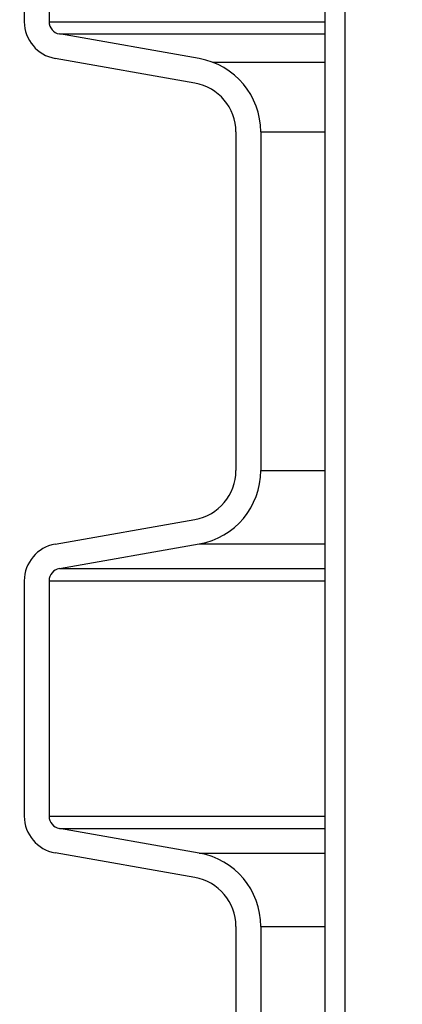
# Model space of a CAD drawing. Extents: x -169 to 6736, y -208 to 3022.
# Tile 145 of 256: x 1706 to 1708, y 406 to 411. Entities that reach past the tile are written whole.
import ezdxf

# ---------------------------------------------------------------- set-up
doc = ezdxf.new("R2010")
doc.units = 0
doc.header["$MEASUREMENT"] = 0
doc.header["$PDSIZE"] = 1
doc.layers.get('DEFPOINTS').update_dxf_attribs({"linetype": 'CONTINUOUS'})
doc.layers.add('DIM', color=3, linetype='CONTINUOUS')
doc.layers.add('SPILL-BUCKET', color=1, linetype='CONTINUOUS')
doc.styles.add('SIMPLEX', font='simplex')
doc.dimstyles.new('DIM64', dxfattribs={"dimscale": 64, "dimtxt": 0.09375, "dimasz": 0.09375, "dimexe": 0.0625, "dimexo": 0.0625, "dimgap": 0.046875, "dimtad": 1, "dimdec": 4, "dimzin": 3, "dimdsep": 46, "dimlunit": 4, "dimtxsty": 'SIMPLEX', "dimcen": 0, "dimclrd": 256, "dimclre": 256, "dimclrt": 256, "dimadec": 0, "dimazin": 0, "dimtfac": 1, "dimtdec": 4, "dimtmove": 0, "dimatfit": 3, "dimfxl": 1, "dimfrac": 2, "dimtolj": 1, "dimtzin": 0, "dimarcsym": 0})

# ---------------------------------------------------------------- blocks, each defined once
blk = doc.blocks.new('*D17')
at = {"layer": 'DEFPOINTS', "color": 0, "transparency": 16777216}
for p in [(1422.4289, 414.2886), (2052.1541, 410.0074), (1422.4289, 136.5159)]:
    blk.add_point(p, dxfattribs=at)
at = {"layer": 'DIM', "lineweight": -2, "transparency": 16777216}
for p, q in [((1422.4289, 410.2886), (1422.4289, 132.5159)), ((2052.1541, 406.0074), (2052.1541, 132.5159)), ((2046.1541, 136.5159), (1428.4289, 136.5159))]:
    blk.add_line(p, q, dxfattribs=at)
at = {"layer": 'DIM', "transparency": 16777216}
for points in [[(1428.4289, 137.5159), (1428.4289, 135.5159), (1422.4289, 136.5159)], [(2046.1541, 137.5159), (2046.1541, 135.5159), (2052.1541, 136.5159)]]:
    blk.add_solid(points, dxfattribs=at)
at = {"layer": 'DIM', "transparency": 16777216, "insert": (1737.2915, 144.0873), "char_height": 6, "attachment_point": 5, "style": 'SIMPLEX'}
blk.add_mtext('\\A1;52\'-5 3/4" (F.V. TANK SLAB)', dxfattribs=at)

msp = doc.modelspace()

# ---------------------------------------------------------------- linework, layer by layer
at = {"layer": 'SPILL-BUCKET', "color": 1, "linetype": 'Continuous'}
for p, q in [((1707.61831, 405.76911), (1707.61831, 419.96667)), ((1707.71824, 405.76911), (1707.71824, 419.96667)), ((1706.10435, 412.08035), (1706.10435, 410.89582)), ((1706.22926, 412.08035), (1706.22926, 410.89582)), ((1706.98449, 410.71025), (1706.28087, 410.83431)), ((1706.9628, 410.58723), (1706.25918, 410.7113)), ((1707.16924, 410.3412), (1707.16924, 408.63771)), ((1707.29416, 410.3412), (1707.29416, 408.63771)), ((1706.25918, 408.26761), (1706.9628, 408.39167)), ((1706.28087, 408.14459), (1706.98449, 408.26866)), ((1706.10435, 408.08308), (1706.10435, 406.89855)), ((1706.22926, 408.08308), (1706.22926, 406.89855)), ((1706.98449, 406.71298), (1706.28087, 406.83705)), ((1706.9628, 406.58996), (1706.25918, 406.71403)), ((1707.16924, 406.34393), (1707.16924, 405.1401)), ((1707.29416, 406.34393), (1707.29416, 405.1401))]:
    msp.add_line(p, q, dxfattribs=at)
at = {"layer": 'SPILL-BUCKET', "color": 7}
for p, q in [((1706.22926, 410.89582), (1707.61831, 410.89582)), ((1706.28087, 410.83431), (1707.61831, 410.83431)), ((1707.05091, 410.69211), (1707.61831, 410.69211)), ((1707.29416, 410.3412), (1707.61831, 410.3412)), ((1707.29416, 408.63771), (1707.61831, 408.63771)), ((1706.98449, 408.26866), (1707.61831, 408.26866)), ((1706.28087, 408.14459), (1707.61831, 408.14459)), ((1706.22926, 408.08308), (1707.61831, 408.08308)), ((1706.22926, 406.89855), (1707.61831, 406.89855)), ((1706.28087, 406.83705), (1707.61831, 406.83705)), ((1706.98449, 406.71298), (1707.61831, 406.71298)), ((1707.29416, 406.34393), (1707.61831, 406.34393))]:
    msp.add_line(p, q, dxfattribs=at)
at = {"layer": 'SPILL-BUCKET', "color": 1, "linetype": 'Continuous'}
for centre, radius, start, end in [((1706.29172, 410.89582), 0.18737, 180, 260), ((1706.29172, 410.89582), 0.06246, 180, 260), ((1706.91942, 410.3412), 0.37474, 0, 80), ((1706.91942, 410.3412), 0.24983, 0, 80), ((1706.91942, 408.63771), 0.24983, 280, 0), ((1706.91942, 408.63771), 0.37474, 280, 0), ((1706.29172, 408.08308), 0.18737, 100, 180), ((1706.29172, 408.08308), 0.06246, 100, 180), ((1706.29172, 406.89855), 0.18737, 180, 260), ((1706.29172, 406.89855), 0.06246, 180, 260), ((1706.91942, 406.34393), 0.37474, 0, 80), ((1706.91942, 406.34393), 0.24983, 0, 80)]:
    msp.add_arc(centre, radius, start, end, dxfattribs=at)

# ---------------------------------------------------------------- dimensions: what is measured, and where the dimension line sits
at = {"layer": 'DIM'}
dim = msp.add_linear_dim(base=(1422.42894, 136.51592), p1=(2052.15406, 410.00736), p2=(1422.42894, 414.28861), angle=180, text='<> (F.V. TANK SLAB)', dimstyle='DIM64', dxfattribs=at)
dim.commit()
dim.dimension.update_dxf_attribs({"geometry": '*D17', "text_midpoint": (1737.2915, 144.08735)})

doc.saveas('drawing.dxf')
